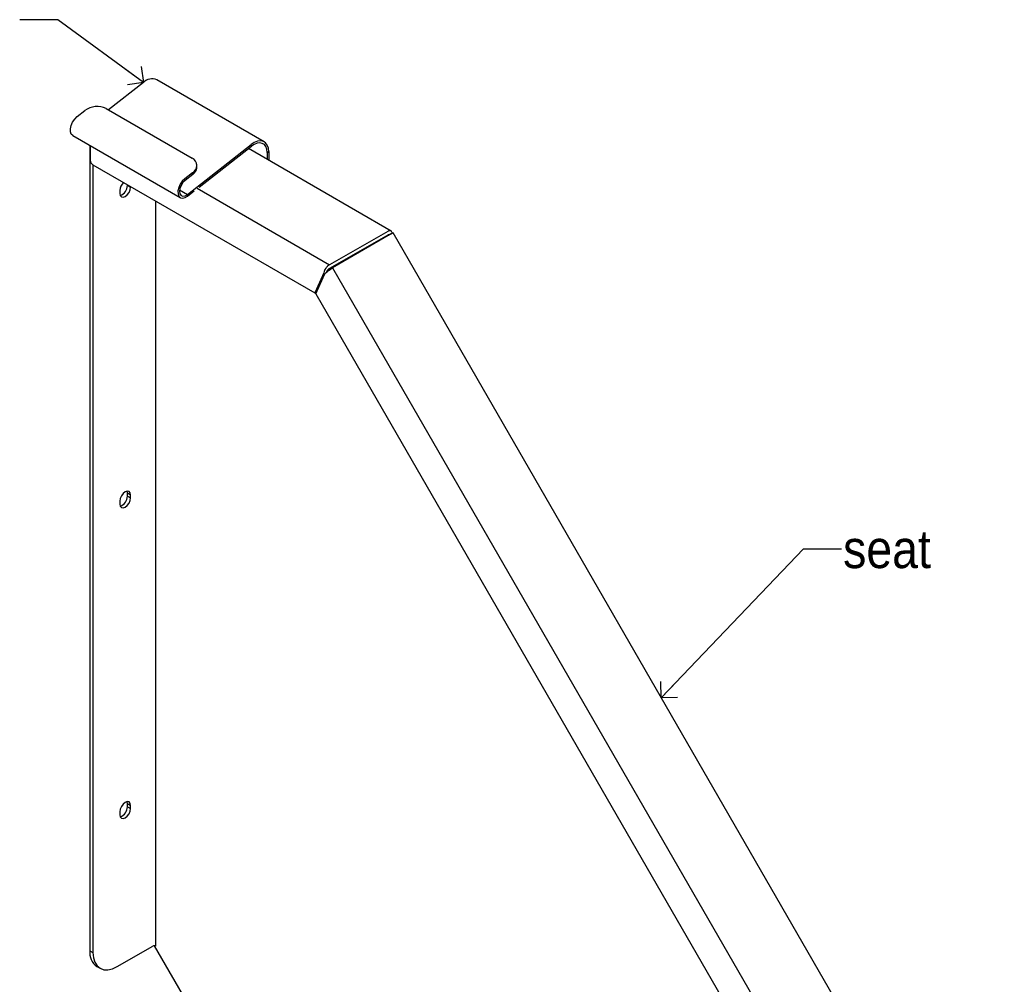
# Model space of a CAD drawing. Header units: inches. Extents: x 0.2 to 84.8, y 0.2 to 94.8.
# Tile 17 of 19: x 40.9 to 53.9, y 71.3 to 84. Entities that reach past the tile are written whole.
import ezdxf

# ---------------------------------------------------------------- set-up
doc = ezdxf.new("R2010")
doc.units = ezdxf.units.IN
doc.header["$MEASUREMENT"] = 0
doc.linetypes.add('SLD-Solid', pattern=[0])
doc.layers.add('OBJECT', color=7, linetype='SLD-Solid', lineweight=25)
doc.styles.add('SLDTEXTSTYLE1', font='GOTHIC.TTF', dxfattribs={"width": 0.913})
doc.styles.get("Standard").update_dxf_attribs({"font": 'GOTHIC.TTF'})
doc.dimstyles.new('SLDDIMSTYLE3', dxfattribs={"dimtxt": 0.18, "dimasz": 0.3, "dimexe": 0, "dimexo": 0.0625, "dimgap": 0, "dimtad": 0, "dimtih": 1, "dimtoh": 1, "dimdec": 0, "dimrnd": 1e-09, "dimzin": 0, "dimdsep": 46, "dimlunit": 5, "dimtxsty": 'Standard', "dimblk1": 'OPEN90', "dimblk2": 'OPEN90', "dimsah": 1, "dimcen": 0.09, "dimadec": 0, "dimazin": 0, "dimtfac": 0.3, "dimtdec": 0, "dimtofl": 0, "dimtmove": 0, "dimatfit": 3, "dimldrblk": 'OPEN90', "dimfxl": 1, "dimfrac": 2, "dimtolj": 1, "dimtzin": 0, "dimarcsym": 0})

# ---------------------------------------------------------------- blocks, each defined once
blk = doc.blocks.new('_Open90')
at = {"color": 0, "linetype": 'ByBlock', "lineweight": -2}
for p, q in [((-0.5, 0.5), (0, 0)), ((0, 0), (-1, 0)), ((0, 0), (-0.5, -0.5))]:
    blk.add_line(p, q, dxfattribs=at)

msp = doc.modelspace()

# ---------------------------------------------------------------- linework, layer by layer
at = {"color": 7, "linetype": 'SLD-Solid', "lineweight": 25}
for p, q in [((42.5703501, 83.1637405), (42.1100745, 82.8043097)), ((44.1589329, 82.3845156), (42.7447193, 83.2009237)), ((41.6988968, 82.7153779), (41.7998696, 82.794228)), ((42.0805638, 82.8213458), (43.2119347, 82.1682193)), ((41.6404352, 82.4674863), (43.0546488, 81.6510782)), ((41.8641056, 82.3383641), (41.8641056, 71.7528472)), ((41.8691056, 82.3354777), (41.8691056, 82.1434552)), ((43.147491, 81.6936593), (43.9845637, 82.3473324)), ((43.9882473, 82.3253348), (43.9845637, 82.3473324)), ((43.3022987, 81.7896751), (43.9882473, 82.3253348)), ((45.827019, 81.2116729), (43.949842, 82.295344)), ((44.1957209, 82.2440729), (44.2169341, 82.256319)), ((44.1957209, 82.2440729), (44.1957209, 82.1534012)), ((44.2169341, 82.256319), (44.2169341, 82.141155)), ((41.9044609, 82.0822179), (44.8211711, 80.398437)), ((41.906532, 82.0810223), (41.906532, 71.728355)), ((43.2735989, 82.0704945), (43.2699153, 82.092492)), ((43.2140832, 81.9778198), (43.1131104, 81.8989698)), ((43.2177668, 81.9558223), (43.116794, 81.8769723)), ((43.2177668, 81.9558223), (43.2140832, 81.9778198)), ((42.3590804, 81.8114475), (42.3590804, 81.8197717)), ((43.116794, 81.8769723), (43.1131104, 81.8989698)), ((42.2600854, 81.7461414), (42.2600854, 81.7053144)), ((42.3590804, 81.8114475), (42.4015068, 81.7869552)), ((42.4015068, 81.7869552), (42.4015068, 81.7952795)), ((43.1511746, 81.6716617), (43.147491, 81.6936593)), ((43.1511746, 81.6716617), (43.2376665, 81.7392036)), ((45.7811859, 81.2077002), (45.0175105, 80.7668398)), ((45.8177187, 81.1691359), (45.0540434, 80.7282755)), ((53.8876963, 67.2675961), (45.8515534, 81.1866038)), ((45.7811859, 81.1587077), (45.0175105, 80.7178473)), ((44.9412573, 80.6638944), (44.8211711, 80.398437)), ((44.8342367, 80.3846449), (44.9543229, 80.6501023)), ((44.9836837, 80.6883867), (44.9737035, 80.666325)), ((45.0240434, 80.7109513), (45.0540434, 80.7282755)), ((45.0540434, 80.7282755), (53.091971, 66.8061764)), ((44.8211711, 80.398437), (44.8472993, 80.4135205)), ((44.8342367, 80.3846449), (52.6844985, 66.7875927)), ((42.3590804, 77.7695704), (42.3548569, 77.7949294)), ((42.3590804, 77.7695704), (42.4015068, 77.7450782)), ((42.3590804, 77.7287434), (42.3590804, 77.7695704)), ((42.3590804, 77.7287434), (42.4015068, 77.7042511)), ((42.4015068, 77.7042511), (42.4015068, 77.7450782)), ((42.2600854, 77.6634374), (42.2600854, 77.6226103)), ((42.3590804, 73.6868664), (42.3548569, 73.7122253)), ((42.3590804, 73.6868664), (42.4015068, 73.6623741)), ((42.3590804, 73.6460393), (42.3590804, 73.6868664)), ((42.4015068, 73.6215471), (42.4015068, 73.6623741)), ((42.2600854, 73.5807333), (42.2600854, 73.5399063)), ((42.3590804, 73.6460393), (42.4015068, 73.6215471)), ((41.8641056, 71.7528472), (41.906532, 71.728355)), ((42.2247301, 71.5446035), (42.6914205, 71.8140181)), ((44.2083909, 69.2355369), (42.7168759, 71.8189166)), ((41.9573219, 71.5468171), (41.9997483, 71.5223248))]:
    msp.add_line(p, q, dxfattribs=at)
at = {"color": 8, "linetype": 'SLD-Solid', "lineweight": 25}
for p, q in [((43.0450945, 81.7527715), (43.147491, 81.6936593)), ((43.2740073, 81.7733428), (45.0175105, 80.7668398)), ((42.7338469, 71.8140181), (42.7338469, 81.6034236))]:
    msp.add_line(p, q, dxfattribs=at)
at = {"color": 7, "linetype": 'SLD-Solid', "lineweight": 25, "flags": 128}
for points in [[(41.6404352, 82.4674863), (41.6211565, 82.4864402), (41.6099925, 82.5174359), (41.609394, 82.5566823), (41.6194197, 82.6003377), (41.6390882, 82.6441287), (41.6664741, 82.6837689), (41.6988968, 82.7153779)], [(44.2169341, 82.256319), (44.212241, 82.3030946), (44.198384, 82.3422341), (44.1760202, 82.3718819), (44.1462097, 82.3906325), (44.1103658, 82.397597), (44.0701878, 82.3924452), (44.0275804, 82.3754213), (43.9845637, 82.3473324)], [(44.1957209, 82.2440729), (44.1915306, 82.2858368), (44.1791583, 82.3207828), (44.1591906, 82.347254), (44.1325741, 82.3639956), (44.1005706, 82.3702139), (44.0646974, 82.3656141), (44.0266551, 82.3504142), (43.9882473, 82.3253348)], [(43.1131104, 81.8989698), (43.0806877, 81.8673608), (43.0533017, 81.8277206), (43.0336333, 81.7839295), (43.0236076, 81.7402742), (43.024206, 81.7010278), (43.0353701, 81.6700321), (43.0560068, 81.6503212), (43.0840963, 81.6438245), (43.1168889, 81.651178), (43.1511746, 81.6716617)], [(43.116794, 81.8769723), (43.0879483, 81.8481962), (43.0644331, 81.8118358), (43.0490846, 81.7722767), (43.0437541, 81.7342903), (43.0490846, 81.7024583), (43.0644331, 81.6806202), (43.0879483, 81.6714099), (43.116794, 81.6759383), (43.147491, 81.6936593)], [(42.2600854, 81.7053144), (42.2654679, 81.677174), (42.2807961, 81.6595323), (42.3037363, 81.655075), (42.3307961, 81.6644807), (42.3578559, 81.6863176), (42.3807961, 81.717261), (42.3961242, 81.7526003), (42.4015068, 81.7869552)], [(42.4015068, 77.7450782), (42.3961242, 77.7732186), (42.3807961, 77.7908603), (42.3578559, 77.7953176), (42.3307961, 77.7859119), (42.3037363, 77.764075), (42.2807961, 77.7331316), (42.2654679, 77.6977923), (42.2600854, 77.6634374)], [(42.2600854, 77.6226103), (42.2654679, 77.5944699), (42.2807961, 77.5768282), (42.3037363, 77.5723709), (42.3307961, 77.5817767), (42.3578559, 77.6036135), (42.3807961, 77.634557), (42.3961242, 77.6698962), (42.4015068, 77.7042511)], [(42.4015068, 73.6623741), (42.3961242, 73.6905145), (42.3807961, 73.7081563), (42.3578559, 73.7126136), (42.3307961, 73.7032078), (42.3037363, 73.681371), (42.2807961, 73.6504275), (42.2654679, 73.6150883), (42.2600854, 73.5807333)], [(42.2600854, 73.5399063), (42.2654679, 73.5117659), (42.2807961, 73.4941241), (42.3037363, 73.4896669), (42.3307961, 73.4990726), (42.3578559, 73.5209094), (42.3807961, 73.5518529), (42.3961242, 73.5871922), (42.4015068, 73.6215471)], [(41.906532, 71.728355), (41.9126461, 71.6601999), (41.9307534, 71.6017232), (41.9601581, 71.5551721), (41.9997301, 71.5223354), (42.0479487, 71.5044751), (42.1029609, 71.5022776), (42.1626527, 71.5158273), (42.2247301, 71.5446035)]]:
    msp.add_lwpolyline(points, dxfattribs=at)
at = {"color": 7, "linetype": 'SLD-Solid', "lineweight": 25}
for centre, radius, start, end in [((42.6841106, 83.0577054), 0.155515, 67.06235057, 137.01299651), ((41.9622479, 82.5797441), 0.2690168, 63.90832725, 127.12810824), ((41.9458664, 82.1469482), 0.0768402, 182.60547849, 237.39452166), ((43.1616779, 82.0724404), 0.1081636, 298.9797641, 62.31325651), ((43.149662, 82.0599095), 0.1243881, 303.19694846, 4.88159153), ((42.4174855, 81.7376908), 0.1576268, 134.5924592, 176.92681962), ((42.2192514, 81.812329), 0.1398318, 288.79760785, 359.6387937), ((42.2192514, 77.7296249), 0.1398318, 288.79760785, 359.6387937), ((42.2192514, 73.6469209), 0.1398318, 288.79760785, 359.6387937), ((42.0846065, 71.7285082), 0.2218401, 173.7011525, 234.98666711), ((42.7126337, 71.7730768), 0.0461107, 62.60967224, 117.39032776)]:
    msp.add_arc(centre, radius, start, end, dxfattribs=at)
for points, knots in [([(45.839967, 81.1821403), (45.8400284, 81.1838162), (45.8402528, 81.1899321), (45.8367966, 81.2021349), (45.826389, 81.2146961), (45.8059485, 81.2183574), (45.7893763, 81.2112251), (45.7811859, 81.2077002)], [0, 0, 0, 0, 0.0531583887, 0.1939874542, 0.4690648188, 0.7375983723, 1, 1, 1, 1]), ([(45.8331794, 81.1785028), (45.8270358, 81.1749554), (45.8134582, 81.1671154), (45.7998704, 81.1592695), (45.7924307, 81.1549737)], [0, 0, 0, 0, 0.45247932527, 1, 1, 1, 1]), ([(45.8177187, 81.1691359), (45.8243998, 81.1732197), (45.8375463, 81.1812554), (45.8490506, 81.187096), (45.8503253, 81.1864955), (45.8508983, 81.1862256)], [0, 0, 0, 0, 0.3625966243, 0.7134816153, 1, 1, 1, 1]), ([(45.7979009, 81.1576953), (45.7977487, 81.1581311), (45.7972972, 81.1594241), (45.7955344, 81.1607515), (45.7928014, 81.1615823), (45.7883118, 81.1615492), (45.784023, 81.159839), (45.7811859, 81.1587077)], [0, 0, 0, 0, 0.0952335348, 0.2825615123, 0.4662589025, 0.6469301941, 1, 1, 1, 1]), ([(45.0125472, 80.696255), (45.0140656, 80.6981016), (45.0182713, 80.7032162), (45.0217931, 80.7079357), (45.0240434, 80.7109513)], [0, 0, 0, 0, 0.3610502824, 1, 1, 1, 1])]:
    msp.add_open_spline(points, degree=3, knots=knots, dxfattribs=at)
for points in [[(45.0175105, 80.7668398), (45.0081203, 80.7615279), (44.9893397, 80.750904), (44.9651505, 80.7235865), (44.9472805, 80.6926199), (44.943265, 80.6734696), (44.9412573, 80.6638944)], [(44.9543229, 80.6501023), (44.9604329, 80.6553471), (44.972653, 80.6658367), (45.0000143, 80.6867842), (45.0292265, 80.7087993), (45.0457711, 80.7217834), (45.0540434, 80.7282755)], [(45.0175105, 80.7178473), (45.0136797, 80.7164812), (45.006018, 80.713749), (44.9958527, 80.7058568), (44.9877937, 80.6967482), (44.9850537, 80.6911739), (44.9836837, 80.6883867)]]:
    msp.add_open_spline(points, degree=3, dxfattribs=at)

# ---------------------------------------------------------------- texts
at = {"layer": 'OBJECT', "insert": (51.768751, 77.2820685), "char_height": 0.5, "attachment_point": 1, "style": 'SLDTEXTSTYLE1'}
msp.add_mtext('seat', dxfattribs=at)

# ---------------------------------------------------------------- leaders
at = {"layer": 'OBJECT'}
for points in [[(42.5703501, 83.1637405), (41.442814, 83.9894227), (40.942814, 83.9894227)], [(49.3781062, 75.0784351), (51.2468904, 77.0354361), (51.7468904, 77.0354361)]]:
    msp.add_leader(points, dimstyle='SLDDIMSTYLE3', override={"dimscale": 1, "dimgap": 0, "dimtad": 0, "dimclrd": 0}, dxfattribs=at)

doc.saveas('drawing.dxf')
